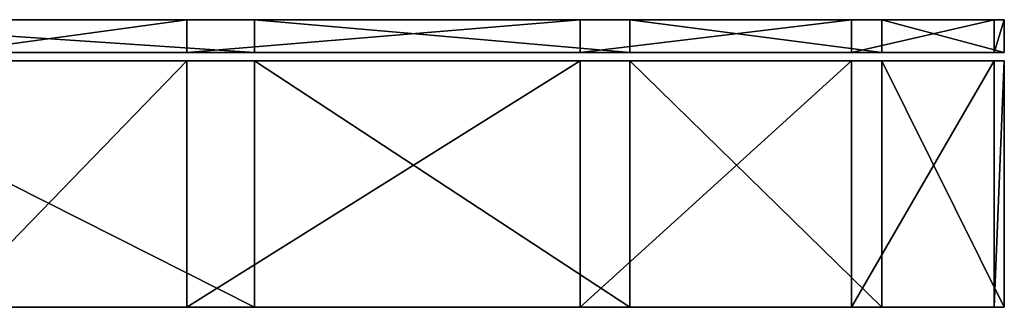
# Model space of a CAD drawing. Header units: millimetres. Extents: x 0 to 250, y 0 to 34.
# Tile 5 of 5: x 226 to 250, y 0 to 7. Entities that reach past the tile are written whole.
import ezdxf

# ---------------------------------------------------------------- set-up
doc = ezdxf.new("R2010")
doc.units = ezdxf.units.MM
doc.header["$LTSCALE"] = 25.4
doc.layers.get('0').update_dxf_attribs({"true_color": 0xff5454})

# ---------------------------------------------------------------- blocks, each defined once
blk = doc.blocks.new('RING-LED-M-WOOD-10281.STL')
at = {"color": 250, "true_color": 0x262626}
mesh = blk.add_polyface(dxfattribs=at)
corners = [(163.54, -27.2, 52.804), (203.587, -27.2, 54.913), (183.648, -27.2, 52.242), (143.781, -27.2, 56.585), (222.839, -27.2, 60.748), (124.885, -27.2, 63.486), (240.905, -27.2, 69.596), (107.341, -27.2, 73.328), (257.319, -27.2, 81.227), (91.603, -27.2, 85.858), (271.654, -27.2, 95.34), (78.078, -27.2, 100.749), (283.539, -27.2, 111.57), (67.118, -27.2, 117.618), (292.668, -27.2, 129.496), (59.005, -27.2, 136.026), (298.802, -27.2, 148.655), (53.95, -27.2, 155.497), (301.784, -27.2, 168.549), (52.084, -27.2, 175.527), (301.535, -27.2, 188.664), (53.455, -27.2, 195.597), (298.064, -27.2, 208.479), (58.028, -27.2, 215.187), (291.458, -27.2, 227.481), (65.684, -27.2, 233.79), (281.891, -27.2, 245.176), (76.225, -27.2, 250.923), (276.07, -27.2, 253.39), (89.378, -27.2, 266.144), (269.608, -27.2, 261.108), (254.929, -27.2, 274.863), (104.802, -27.2, 279.058), (238.234, -27.2, 286.086), (122.098, -27.2, 289.331), (219.954, -27.2, 294.485), (140.818, -27.2, 296.696), (200.564, -27.2, 299.842), (160.477, -27.2, 300.963), (180.566, -27.2, 302.021)]
mesh.append_faces([[corners[k] for k in face] for face in [(0, 1, 2), (37, 38, 39)]], dxfattribs={"vtx0": -1, "color": 250})
mesh.append_faces([[corners[k] for k in face] for face in [(1, 3, 4), (4, 5, 6), (6, 7, 8), (8, 9, 10), (10, 11, 12), (12, 13, 14), (14, 15, 16), (16, 17, 18), (18, 19, 20), (20, 21, 22), (22, 23, 24), (24, 25, 26), (26, 27, 28), (28, 29, 30), (30, 29, 31), (31, 32, 33), (33, 34, 35), (35, 36, 37)]], dxfattribs={"vtx0": -1, "vtx1": -1, "color": 250})
mesh.append_faces([[corners[k] for k in face] for face in [(1, 0, 3), (4, 3, 5), (6, 5, 7), (8, 7, 9), (10, 9, 11), (12, 11, 13), (14, 13, 15), (16, 15, 17), (18, 17, 19), (20, 19, 21), (22, 21, 23), (24, 23, 25), (26, 25, 27), (28, 27, 29), (31, 29, 32), (33, 32, 34), (35, 34, 36), (37, 36, 38)]], dxfattribs={"vtx0": -1, "vtx2": -1, "color": 250})
mesh = blk.add_polyface(dxfattribs=at)
corners = [(271.654, -27.2, 95.34), (283.539, -28, 111.57), (271.654, -28, 95.34), (283.539, -27.2, 111.57)]
mesh.append_faces([[corners[k] for k in face] for face in [(0, 1, 2), (1, 0, 3)]], dxfattribs={"vtx0": -1, "color": 250})
mesh = blk.add_polyface(dxfattribs=at)
corners = [(281.891, -27.2, 245.176), (276.07, -28, 253.39), (281.891, -28, 245.176), (276.07, -27.2, 253.39)]
mesh.append_faces([[corners[k] for k in face] for face in [(0, 1, 2), (1, 0, 3)]], dxfattribs={"vtx0": -1, "color": 250})
mesh = blk.add_polyface(dxfattribs=at)
corners = [(291.458, -27.2, 227.481), (281.891, -28, 245.176), (291.458, -28, 227.481), (281.891, -27.2, 245.176)]
mesh.append_faces([[corners[k] for k in face] for face in [(0, 1, 2), (1, 0, 3)]], dxfattribs={"vtx0": -1, "color": 250})
mesh = blk.add_polyface(dxfattribs=at)
corners = [(283.539, -27.2, 111.57), (292.668, -28, 129.496), (283.539, -28, 111.57), (292.668, -27.2, 129.496)]
mesh.append_faces([[corners[k] for k in face] for face in [(0, 1, 2), (1, 0, 3)]], dxfattribs={"vtx0": -1, "color": 250})
mesh = blk.add_polyface(dxfattribs=at)
corners = [(298.064, -27.2, 208.479), (291.458, -28, 227.481), (298.064, -28, 208.479), (291.458, -27.2, 227.481)]
mesh.append_faces([[corners[k] for k in face] for face in [(0, 1, 2), (1, 0, 3)]], dxfattribs={"vtx0": -1, "color": 250})
mesh = blk.add_polyface(dxfattribs=at)
corners = [(292.668, -27.2, 129.496), (298.802, -28, 148.655), (292.668, -28, 129.496), (298.802, -27.2, 148.655)]
mesh.append_faces([[corners[k] for k in face] for face in [(0, 1, 2), (1, 0, 3)]], dxfattribs={"vtx0": -1, "color": 250})
mesh = blk.add_polyface(dxfattribs=at)
corners = [(301.535, -27.2, 188.664), (298.064, -28, 208.479), (301.535, -28, 188.664), (298.064, -27.2, 208.479)]
mesh.append_faces([[corners[k] for k in face] for face in [(0, 1, 2), (1, 0, 3)]], dxfattribs={"vtx0": -1, "color": 250})
mesh = blk.add_polyface(dxfattribs=at)
corners = [(298.802, -27.2, 148.655), (301.784, -28, 168.549), (298.802, -28, 148.655), (301.784, -27.2, 168.549)]
mesh.append_faces([[corners[k] for k in face] for face in [(0, 1, 2), (1, 0, 3)]], dxfattribs={"vtx0": -1, "color": 250})
mesh = blk.add_polyface(dxfattribs=at)
corners = [(301.784, -27.2, 168.549), (301.535, -28, 188.664), (301.784, -28, 168.549), (301.535, -27.2, 188.664)]
mesh.append_faces([[corners[k] for k in face] for face in [(0, 1, 2), (1, 0, 3)]], dxfattribs={"vtx0": -1, "color": 250})
mesh = blk.add_polyface(dxfattribs=at)
corners = [(203.587, -28, 54.913), (163.54, -28, 52.804), (183.648, -28, 52.242), (143.781, -28, 56.585), (222.839, -28, 60.748), (124.885, -28, 63.486), (240.905, -28, 69.596), (107.341, -28, 73.328), (257.319, -28, 81.227), (91.603, -28, 85.858), (271.654, -28, 95.34), (78.078, -28, 100.749), (283.539, -28, 111.57), (67.118, -28, 117.618), (292.668, -28, 129.496), (59.005, -28, 136.026), (298.802, -28, 148.655), (53.95, -28, 155.497), (301.784, -28, 168.549), (52.084, -28, 175.527), (301.535, -28, 188.664), (53.455, -28, 195.597), (298.064, -28, 208.479), (58.028, -28, 215.187), (291.458, -28, 227.481), (65.684, -28, 233.79), (281.891, -28, 245.176), (76.225, -28, 250.923), (276.07, -28, 253.39), (89.378, -28, 266.144), (269.608, -28, 261.108), (254.929, -28, 274.863), (104.802, -28, 279.058), (238.234, -28, 286.086), (122.098, -28, 289.331), (219.954, -28, 294.485), (140.818, -28, 296.696), (200.564, -28, 299.842), (160.477, -28, 300.963), (180.566, -28, 302.021)]
mesh.append_faces([[corners[k] for k in face] for face in [(0, 1, 2), (38, 37, 39)]], dxfattribs={"vtx0": -1, "color": 250})
mesh.append_faces([[corners[k] for k in face] for face in [(1, 0, 3), (3, 4, 5), (5, 6, 7), (7, 8, 9), (9, 10, 11), (11, 12, 13), (13, 14, 15), (15, 16, 17), (17, 18, 19), (19, 20, 21), (21, 22, 23), (23, 24, 25), (25, 26, 27), (27, 28, 29), (29, 31, 32), (32, 33, 34), (34, 35, 36), (36, 37, 38)]], dxfattribs={"vtx0": -1, "vtx1": -1, "color": 250})
mesh.append_faces([[corners[k] for k in face] for face in [(3, 0, 4), (5, 4, 6), (7, 6, 8), (9, 8, 10), (11, 10, 12), (13, 12, 14), (15, 14, 16), (17, 16, 18), (19, 18, 20), (21, 20, 22), (23, 22, 24), (25, 24, 26), (27, 26, 28), (29, 28, 30), (29, 30, 31), (32, 31, 33), (34, 33, 35), (36, 35, 37)]], dxfattribs={"vtx0": -1, "vtx2": -1, "color": 250})
at = {"color": 0}
mesh = blk.add_polyface(dxfattribs=at)
corners = [(163.54, -28.2, 52.804), (203.587, -28.2, 54.913), (183.648, -28.2, 52.242), (143.781, -28.2, 56.585), (222.839, -28.2, 60.748), (124.885, -28.2, 63.486), (240.905, -28.2, 69.596), (107.341, -28.2, 73.328), (257.319, -28.2, 81.227), (91.603, -28.2, 85.858), (271.654, -28.2, 95.34), (78.078, -28.2, 100.749), (283.539, -28.2, 111.57), (67.118, -28.2, 117.618), (292.668, -28.2, 129.496), (59.005, -28.2, 136.026), (298.802, -28.2, 148.655), (53.95, -28.2, 155.497), (301.784, -28.2, 168.549), (52.084, -28.2, 175.527), (301.535, -28.2, 188.664), (53.455, -28.2, 195.597), (298.064, -28.2, 208.479), (58.028, -28.2, 215.187), (291.458, -28.2, 227.481), (65.684, -28.2, 233.79), (281.891, -28.2, 245.176), (76.225, -28.2, 250.923), (276.07, -28.2, 253.39), (89.378, -28.2, 266.144), (269.608, -28.2, 261.108), (254.929, -28.2, 274.863), (104.802, -28.2, 279.058), (238.234, -28.2, 286.086), (122.098, -28.2, 289.331), (219.954, -28.2, 294.485), (140.818, -28.2, 296.696), (200.564, -28.2, 299.842), (160.477, -28.2, 300.963), (180.566, -28.2, 302.021)]
mesh.append_faces([[corners[k] for k in face] for face in [(0, 1, 2), (37, 38, 39)]], dxfattribs={"vtx0": -1, "color": 0})
mesh.append_faces([[corners[k] for k in face] for face in [(1, 3, 4), (4, 5, 6), (6, 7, 8), (8, 9, 10), (10, 11, 12), (12, 13, 14), (14, 15, 16), (16, 17, 18), (18, 19, 20), (20, 21, 22), (22, 23, 24), (24, 25, 26), (26, 27, 28), (28, 29, 30), (30, 29, 31), (31, 32, 33), (33, 34, 35), (35, 36, 37)]], dxfattribs={"vtx0": -1, "vtx1": -1, "color": 0})
mesh.append_faces([[corners[k] for k in face] for face in [(1, 0, 3), (4, 3, 5), (6, 5, 7), (8, 7, 9), (10, 9, 11), (12, 11, 13), (14, 13, 15), (16, 15, 17), (18, 17, 19), (20, 19, 21), (22, 21, 23), (24, 23, 25), (26, 25, 27), (28, 27, 29), (31, 29, 32), (33, 32, 34), (35, 34, 36), (37, 36, 38)]], dxfattribs={"vtx0": -1, "vtx2": -1, "color": 0})
at = {"color": 29, "true_color": 0x40301e}
mesh = blk.add_polyface(dxfattribs=at)
corners = [(271.654, -28.2, 95.34), (283.539, -34.2, 111.57), (271.654, -34.2, 95.34), (283.539, -28.2, 111.57)]
mesh.append_faces([[corners[k] for k in face] for face in [(0, 1, 2), (1, 0, 3)]], dxfattribs={"vtx0": -1, "color": 29})
mesh = blk.add_polyface(dxfattribs=at)
corners = [(281.891, -28.2, 245.176), (276.07, -34.2, 253.39), (281.891, -34.2, 245.176), (276.07, -28.2, 253.39)]
mesh.append_faces([[corners[k] for k in face] for face in [(0, 1, 2), (1, 0, 3)]], dxfattribs={"vtx0": -1, "color": 29})
mesh = blk.add_polyface(dxfattribs=at)
corners = [(291.458, -28.2, 227.481), (281.891, -34.2, 245.176), (291.458, -34.2, 227.481), (281.891, -28.2, 245.176)]
mesh.append_faces([[corners[k] for k in face] for face in [(0, 1, 2), (1, 0, 3)]], dxfattribs={"vtx0": -1, "color": 29})
mesh = blk.add_polyface(dxfattribs=at)
corners = [(283.539, -28.2, 111.57), (292.668, -34.2, 129.496), (283.539, -34.2, 111.57), (292.668, -28.2, 129.496)]
mesh.append_faces([[corners[k] for k in face] for face in [(0, 1, 2), (1, 0, 3)]], dxfattribs={"vtx0": -1, "color": 29})
mesh = blk.add_polyface(dxfattribs=at)
corners = [(298.064, -28.2, 208.479), (291.458, -34.2, 227.481), (298.064, -34.2, 208.479), (291.458, -28.2, 227.481)]
mesh.append_faces([[corners[k] for k in face] for face in [(0, 1, 2), (1, 0, 3)]], dxfattribs={"vtx0": -1, "color": 29})
mesh = blk.add_polyface(dxfattribs=at)
corners = [(292.668, -28.2, 129.496), (298.802, -34.2, 148.655), (292.668, -34.2, 129.496), (298.802, -28.2, 148.655)]
mesh.append_faces([[corners[k] for k in face] for face in [(0, 1, 2), (1, 0, 3)]], dxfattribs={"vtx0": -1, "color": 29})
mesh = blk.add_polyface(dxfattribs=at)
corners = [(301.535, -28.2, 188.664), (298.064, -34.2, 208.479), (301.535, -34.2, 188.664), (298.064, -28.2, 208.479)]
mesh.append_faces([[corners[k] for k in face] for face in [(0, 1, 2), (1, 0, 3)]], dxfattribs={"vtx0": -1, "color": 29})
mesh = blk.add_polyface(dxfattribs=at)
corners = [(298.802, -28.2, 148.655), (301.784, -34.2, 168.549), (298.802, -34.2, 148.655), (301.784, -28.2, 168.549)]
mesh.append_faces([[corners[k] for k in face] for face in [(0, 1, 2), (1, 0, 3)]], dxfattribs={"vtx0": -1, "color": 29})
mesh = blk.add_polyface(dxfattribs=at)
corners = [(301.784, -28.2, 168.549), (301.535, -34.2, 188.664), (301.784, -34.2, 168.549), (301.535, -28.2, 188.664)]
mesh.append_faces([[corners[k] for k in face] for face in [(0, 1, 2), (1, 0, 3)]], dxfattribs={"vtx0": -1, "color": 29})
at = {"color": 253, "true_color": 0xc1b094}
mesh = blk.add_polyface(dxfattribs=at)
corners = [(203.587, -34.2, 54.913), (163.54, -34.2, 52.804), (183.648, -34.2, 52.242), (143.781, -34.2, 56.585), (222.839, -34.2, 60.748), (124.885, -34.2, 63.486), (240.905, -34.2, 69.596), (107.341, -34.2, 73.328), (257.319, -34.2, 81.227), (91.603, -34.2, 85.858), (271.654, -34.2, 95.34), (78.078, -34.2, 100.749), (283.539, -34.2, 111.57), (67.118, -34.2, 117.618), (292.668, -34.2, 129.496), (59.005, -34.2, 136.026), (298.802, -34.2, 148.655), (53.95, -34.2, 155.497), (301.784, -34.2, 168.549), (52.084, -34.2, 175.527), (301.535, -34.2, 188.664), (53.455, -34.2, 195.597), (298.064, -34.2, 208.479), (58.028, -34.2, 215.187), (291.458, -34.2, 227.481), (65.684, -34.2, 233.79), (281.891, -34.2, 245.176), (76.225, -34.2, 250.923), (276.07, -34.2, 253.39), (89.378, -34.2, 266.144), (269.608, -34.2, 261.108), (254.929, -34.2, 274.863), (104.802, -34.2, 279.058), (238.234, -34.2, 286.086), (122.098, -34.2, 289.331), (219.954, -34.2, 294.485), (140.818, -34.2, 296.696), (200.564, -34.2, 299.842), (160.477, -34.2, 300.963), (180.566, -34.2, 302.021)]
mesh.append_faces([[corners[k] for k in face] for face in [(0, 1, 2), (38, 37, 39)]], dxfattribs={"vtx0": -1, "color": 253})
mesh.append_faces([[corners[k] for k in face] for face in [(1, 0, 3), (3, 4, 5), (5, 6, 7), (7, 8, 9), (9, 10, 11), (11, 12, 13), (13, 14, 15), (15, 16, 17), (17, 18, 19), (19, 20, 21), (21, 22, 23), (23, 24, 25), (25, 26, 27), (27, 28, 29), (29, 31, 32), (32, 33, 34), (34, 35, 36), (36, 37, 38)]], dxfattribs={"vtx0": -1, "vtx1": -1, "color": 253})
mesh.append_faces([[corners[k] for k in face] for face in [(3, 0, 4), (5, 4, 6), (7, 6, 8), (9, 8, 10), (11, 10, 12), (13, 12, 14), (15, 14, 16), (17, 16, 18), (19, 18, 20), (21, 20, 22), (23, 22, 24), (25, 24, 26), (27, 26, 28), (29, 28, 30), (29, 30, 31), (32, 31, 33), (34, 33, 35), (36, 35, 37)]], dxfattribs={"vtx0": -1, "vtx2": -1, "color": 253})

msp = doc.modelspace()

# ---------------------------------------------------------------- block references
at = {"color": 0}
msp.add_blockref('RING-LED-M-WOOD-10281.STL', (-52.084, 34.2, -52.242), dxfattribs=at)

doc.saveas('drawing.dxf')
